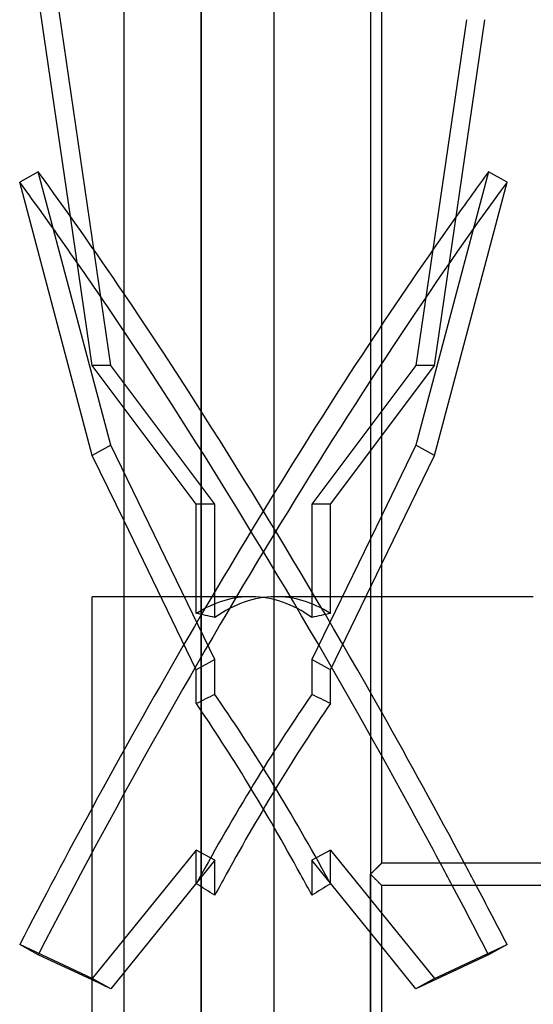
# Model space of a CAD drawing. Header units: millimetres. Extents: x -31 to 76, y -133 to 133.
# Tile 3 of 6: x -31 to 14, y -12 to 76. Entities that reach past the tile are written whole.
import ezdxf

# ---------------------------------------------------------------- set-up
doc = ezdxf.new("R2010")
doc.units = ezdxf.units.MM
doc.layers.add('HIDDEN', color=7, linetype='Continuous')
doc.layers.add('THICK', color=7, linetype='Continuous')

msp = doc.modelspace()

# ---------------------------------------------------------------- linework, layer by layer
at = {"layer": 'HIDDEN'}
for p, q in [((0, 115.05), (0, 0)), ((-15.01, 102.5), (-15.01, 0)), ((-23.027, 45.1), (-29.47, 89.181)), ((-23.027, 38.027), (-29.47, 62.262)), ((-24.673, 45.1), (-26.601, 58.295)), ((-15.448, 32.8), (-24.673, 45.1)), ((-23.027, 45.1), (-24.673, 45.1)), ((-13.802, 32.8), (-23.027, 45.1)), ((1, 41.064), (-5.198, 32.8)), ((-3.552, 32.8), (1, 38.87)), ((-23.027, 38.027), (-24.673, 37.123)), ((-13.802, 19.03), (-23.027, 38.027)), ((-15.448, 23.121), (-15.448, 32.8)), ((-13.802, 32.8), (-15.448, 32.8)), ((-13.802, 22.753), (-13.802, 32.8)), ((-5.198, 32.8), (-5.198, 22.753)), ((-3.552, 32.8), (-5.198, 32.8)), ((-3.552, 23.121), (-3.552, 32.8)), ((1, 31.793), (-5.198, 19.03)), ((-15.448, 18.126), (-21.85, 31.311)), ((-3.552, 18.126), (1, 27.501)), ((-10.597, 24.6), (-21.85, 24.6)), ((1, 24.6), (-8.403, 24.6)), ((-13.802, 19.03), (-15.448, 18.126)), ((-13.802, 15.925), (-13.802, 19.03)), ((-5.198, 19.03), (-5.198, 15.925)), ((-3.552, 18.126), (-5.198, 19.03)), ((-15.448, 15.135), (-15.448, 18.126)), ((-3.552, 15.135), (-3.552, 18.126)), ((-15.448, 2.145), (-24.673, -9.25)), ((-15.448, -0.846), (-15.448, 2.145)), ((-13.802, 1.242), (-15.448, 2.145)), ((-3.552, 2.145), (-5.198, 1.242)), ((-3.552, -0.846), (-3.552, 2.145)), ((-3.552, 2.145), (5.673, -9.25)), ((-13.802, 1.242), (-23.027, -10.154)), ((-13.802, -1.863), (-13.802, 1.242)), ((-5.198, 1.242), (-5.198, -1.863)), ((1, -6.414), (-5.198, 1.242)), ((0.889, 0.89), (0.858, 0.86)), ((0.873, 0.871), (0.905, 0.903)), ((0.905, 0.903), (0.873, 0.871)), ((0.916, 0.918), (0.889, 0.89)), ((0.905, 0.903), (0.932, 0.931)), ((0.932, 0.931), (0.905, 0.903)), ((0.94, 0.942), (0.916, 0.918)), ((0.932, 0.931), (0.956, 0.955)), ((0.956, 0.955), (0.932, 0.931)), ((0.961, 0.962), (0.94, 0.942)), ((0.956, 0.955), (0.975, 0.974)), ((0.975, 0.974), (0.956, 0.955)), ((0.978, 0.978), (0.961, 0.962)), ((0.975, 0.974), (0.989, 0.988)), ((0.989, 0.988), (0.975, 0.974)), ((0.99, 0.99), (0.978, 0.978)), ((0.989, 0.988), (0.997, 0.997)), ((0.997, 0.997), (0.989, 0.988)), ((0.997, 0.998), (0.99, 0.99)), ((1, 1), (0.997, 0.998)), ((0.997, 0.997), (1, 1)), ((1, 1), (0.997, 0.997)), ((1, 1), (1, 1)), ((1, 1), (1, 1)), ((1, 1), (1, 1)), ((1, 1), (1, 1)), ((1, 1), (1, 1)), ((1, 1), (1, 1)), ((1, 1), (1, 1)), ((1, 1), (1, 1)), ((1, 1), (1, 1)), ((1, 1), (1, 1)), ((1, 1), (1, 1)), ((1, 1), (1, 1)), ((-15.01, 0), (-15.01, -102.5)), ((0.061, 0.061), (0, 0)), ((0, 0), (0.054, 0.054)), ((0.054, 0.054), (0, 0)), ((0, 0), (0.061, -0.061)), ((0.054, -0.054), (0, 0)), ((0.054, 0.054), (0.108, 0.108)), ((0.108, 0.108), (0.054, 0.054)), ((0.121, 0.122), (0.061, 0.061)), ((0.108, 0.108), (0.163, 0.162)), ((0.163, 0.162), (0.108, 0.108)), ((0.181, 0.182), (0.121, 0.122)), ((0.163, 0.162), (0.216, 0.215)), ((0.216, 0.215), (0.163, 0.162)), ((0.24, 0.241), (0.181, 0.182)), ((0.216, 0.215), (0.27, 0.269)), ((0.27, 0.269), (0.216, 0.215)), ((0.298, 0.3), (0.24, 0.241)), ((0.27, 0.269), (0.323, 0.322)), ((0.323, 0.322), (0.27, 0.269)), ((0.355, 0.357), (0.298, 0.3)), ((0.323, 0.322), (0.376, 0.374)), ((0.376, 0.374), (0.323, 0.322)), ((0.411, 0.413), (0.355, 0.357)), ((0.376, 0.374), (0.427, 0.426)), ((0.427, 0.426), (0.376, 0.374)), ((0.466, 0.467), (0.411, 0.413)), ((0.427, 0.426), (0.478, 0.477)), ((0.478, 0.477), (0.427, 0.426)), ((0.519, 0.52), (0.466, 0.467)), ((0.478, 0.477), (0.529, 0.527)), ((0.529, 0.527), (0.478, 0.477)), ((0.57, 0.572), (0.519, 0.52)), ((0.529, 0.527), (0.578, 0.576)), ((0.578, 0.576), (0.529, 0.527)), ((0.618, 0.62), (0.57, 0.572)), ((0.578, 0.576), (0.626, 0.624)), ((0.626, 0.624), (0.578, 0.576)), ((0.665, 0.667), (0.618, 0.62)), ((0.626, 0.624), (0.672, 0.67)), ((0.672, 0.67), (0.626, 0.624)), ((0.709, 0.711), (0.665, 0.667)), ((0.672, 0.67), (0.717, 0.715)), ((0.717, 0.715), (0.672, 0.67)), ((0.75, 0.752), (0.709, 0.711)), ((0.717, 0.715), (0.76, 0.757)), ((0.76, 0.757), (0.717, 0.715)), ((0.789, 0.791), (0.75, 0.752)), ((0.76, 0.757), (0.8, 0.798)), ((0.8, 0.798), (0.76, 0.757)), ((0.824, 0.826), (0.789, 0.791)), ((0.8, 0.798), (0.838, 0.836)), ((0.838, 0.836), (0.8, 0.798)), ((0.858, 0.86), (0.824, 0.826)), ((0.838, 0.836), (0.873, 0.871)), ((0.873, 0.871), (0.838, 0.836)), ((0, -115.05), (0, 0)), ((0, 0), (0.054, -0.054)), ((0.054, -0.054), (0.108, -0.108)), ((0.108, -0.108), (0.054, -0.054)), ((0.061, -0.061), (0.121, -0.122)), ((0.108, -0.108), (0.163, -0.162)), ((0.163, -0.162), (0.108, -0.108)), ((0.121, -0.122), (0.181, -0.182)), ((0.163, -0.162), (0.216, -0.215)), ((0.216, -0.215), (0.163, -0.162)), ((0.181, -0.182), (0.24, -0.241)), ((0.216, -0.215), (0.27, -0.269)), ((0.27, -0.269), (0.216, -0.215)), ((0.24, -0.241), (0.298, -0.3)), ((0.27, -0.269), (0.323, -0.322)), ((0.323, -0.322), (0.27, -0.269)), ((0.298, -0.3), (0.355, -0.357)), ((0.323, -0.322), (0.376, -0.374)), ((0.376, -0.374), (0.323, -0.322)), ((0.355, -0.357), (0.411, -0.413)), ((0.376, -0.374), (0.427, -0.426)), ((0.427, -0.426), (0.376, -0.374)), ((0.411, -0.413), (0.466, -0.467)), ((0.427, -0.426), (0.478, -0.477)), ((0.478, -0.477), (0.427, -0.426)), ((0.466, -0.467), (0.519, -0.52)), ((0.478, -0.477), (0.529, -0.527)), ((0.529, -0.527), (0.478, -0.477)), ((0.519, -0.52), (0.57, -0.572)), ((0.529, -0.527), (0.578, -0.576)), ((0.578, -0.576), (0.529, -0.527)), ((0.57, -0.572), (0.618, -0.62)), ((0.578, -0.576), (0.626, -0.624)), ((0.626, -0.624), (0.578, -0.576)), ((0.618, -0.62), (0.665, -0.667)), ((0.626, -0.624), (0.672, -0.67)), ((0.672, -0.67), (0.626, -0.624)), ((0.665, -0.667), (0.709, -0.711)), ((0.672, -0.67), (0.717, -0.715)), ((0.717, -0.715), (0.672, -0.67)), ((0.709, -0.711), (0.75, -0.752)), ((0.717, -0.715), (0.76, -0.757)), ((0.76, -0.757), (0.717, -0.715)), ((0.75, -0.752), (0.789, -0.791)), ((0.76, -0.757), (0.8, -0.798)), ((0.8, -0.798), (0.76, -0.757)), ((0.789, -0.791), (0.824, -0.826)), ((0.8, -0.798), (0.838, -0.836)), ((0.838, -0.836), (0.8, -0.798)), ((0.824, -0.826), (0.858, -0.86)), ((0.838, -0.836), (0.873, -0.871)), ((0.873, -0.871), (0.838, -0.836)), ((0.858, -0.86), (0.889, -0.89)), ((0.873, -0.871), (0.905, -0.903)), ((0.905, -0.903), (0.873, -0.871)), ((0.889, -0.89), (0.916, -0.918)), ((0.905, -0.903), (0.932, -0.931)), ((0.932, -0.931), (0.905, -0.903)), ((0.916, -0.918), (0.94, -0.942)), ((0.932, -0.931), (0.956, -0.955)), ((0.956, -0.955), (0.932, -0.931)), ((0.94, -0.942), (0.961, -0.962)), ((0.956, -0.955), (0.975, -0.974)), ((0.975, -0.974), (0.956, -0.955)), ((0.961, -0.962), (0.978, -0.978)), ((0.975, -0.974), (0.989, -0.988)), ((0.989, -0.988), (0.975, -0.974)), ((0.978, -0.978), (0.99, -0.99)), ((0.989, -0.988), (0.997, -0.997)), ((0.997, -0.997), (0.989, -0.988)), ((0.99, -0.99), (0.997, -0.998)), ((0.997, -0.997), (1, -1)), ((1, -1), (0.997, -0.997)), ((0.997, -0.998), (1, -1)), ((1, -1), (1, -1)), ((1, -1), (1, -1)), ((1, -1), (1, -1)), ((1, -1), (1, -1)), ((1, -1), (1, -1)), ((1, -1), (1, -1)), ((1, -1), (1, -1)), ((1, -1), (1, -1)), ((1, -1), (1, -1)), ((1, -1), (1, -1)), ((1, -1), (1, -1)), ((1, -1), (1, -1)), ((5.673, -9.25), (12.116, -6.241)), ((-24.673, -9.25), (-24.7, -9.237)), ((-23.027, -10.154), (-24.7, -9.372)), ((-23.027, -10.154), (-24.673, -9.25)), ((5.673, -9.25), (4.027, -10.154))]:
    msp.add_line(p, q, dxfattribs=at)
for centre, major_axis, ratio, start_param, end_param in [((-8.677, -0.452), (47.361, 86.253), 0.154508, 0.860168, 1.732833), ((-10.323, 0.452), (-47.361, -86.253), 0.154508, -2.217984, -1.548544), ((-8.677, 0.452), (-47.361, 86.253), 0.154508, -1.494484, -1.025455), ((-10.323, -0.452), (47.361, -86.253), 0.154508, 1.612874, 2.081585), ((-10.597, 0), (0, 24.6), 0.57735, -0.006357, 0.34855), ((-8.403, 0), (0, -24.6), 0.57735, -3.135236, -2.751631), ((-10.597, 0), (0, 24.6), 0.57735, -0.389962, -0.006357), ((-8.403, 0), (0, -24.6), 0.57735, 2.793043, 3.147949), ((-30, 0), (-42.608, 0), 0.57735, -1.960758, -1.919346), ((11, 0), (-42.608, 0), 0.57735, -1.222247, -1.180835), ((-30, 0), (-42.484, -23.909), 0.136294, -2.037311, -1.995899), ((-10.597, 0), (13.804, 24.528), 0.136294, 0.943229, 1.64735), ((-8.403, 0), (13.804, -24.528), 0.136294, 1.494243, 2.198364), ((11, 0), (-42.484, 23.909), 0.136294, -1.145693, -1.104282), ((-10.597, 0), (13.804, -24.528), 0.136294, 1.494243, 2.156952), ((-8.403, 0), (13.804, 24.528), 0.136294, 0.984641, 1.64735), ((-10.323, -0.452), (47.361, -86.253), 0.154508, 1.479826, 1.502931), ((-8.677, 0.452), (-47.361, 86.253), 0.154508, -1.672205, -1.6491), ((-8.403, 0), (13.804, 24.528), 0.136294, 1.64735, 1.723152), ((-10.597, 0), (13.804, -24.528), 0.136294, 1.418441, 1.494243), ((-8.403, 0), (13.804, -24.528), 0.136294, 1.459853, 1.494243), ((-10.597, 0), (13.804, 24.528), 0.136294, 1.64735, 1.68174), ((-30, 0), (-42.484, 23.909), 0.136294, -1.884205, -1.842793), ((11, 0), (-42.484, -23.909), 0.136294, -1.2988, -1.257388)]:
    msp.add_ellipse(centre, major_axis=major_axis, ratio=ratio, start_param=start_param, end_param=end_param, dxfattribs=at)
at = {"layer": 'THICK'}
for p, q in [((-8.55, -133), (-8.55, 133)), ((0, 133), (0, -133)), ((1, 1), (1, 116.046)), ((-21.85, -102.5), (-21.85, 102.5)), ((-15.01, 0), (-15.01, 102.5)), ((-26.601, 58.295), (-31.116, 89.181)), ((8.507, 75.749), (4.027, 45.1)), ((5.673, 45.1), (10.152, 75.749)), ((-29.47, 62.262), (-31.116, 61.358)), ((10.47, 62.262), (4.027, 38.027)), ((12.116, 61.358), (10.47, 62.262)), ((-24.673, 37.123), (-31.116, 61.358)), ((5.673, 37.123), (12.116, 61.358)), ((4.027, 45.1), (1, 41.064)), ((1, 38.87), (5.673, 45.1)), ((5.673, 45.1), (4.027, 45.1)), ((4.027, 38.027), (1, 31.793)), ((5.673, 37.123), (4.027, 38.027)), ((-21.85, 31.311), (-24.673, 37.123)), ((1, 27.501), (5.673, 37.123)), ((-24.7, 0), (-24.7, 24.6)), ((-21.85, 24.6), (-24.7, 24.6)), ((14.44, 24.6), (1, 24.6)), ((0.858, 0.86), (0.889, 0.89)), ((0.889, 0.89), (0.916, 0.918)), ((0.916, 0.918), (0.94, 0.942)), ((0.94, 0.942), (0.961, 0.962)), ((0.961, 0.962), (0.978, 0.978)), ((0.978, 0.978), (0.99, 0.99)), ((0.99, 0.99), (0.997, 0.998)), ((0.997, 0.998), (1, 1)), ((1, 1), (16.908, 1)), ((0, 0), (0.061, 0.061)), ((0.061, 0.061), (0.121, 0.122)), ((0.121, 0.122), (0.181, 0.182)), ((0.181, 0.182), (0.24, 0.241)), ((0.24, 0.241), (0.298, 0.3)), ((0.298, 0.3), (0.355, 0.357)), ((0.355, 0.357), (0.411, 0.413)), ((0.411, 0.413), (0.466, 0.467)), ((0.466, 0.467), (0.519, 0.52)), ((0.519, 0.52), (0.57, 0.572)), ((0.57, 0.572), (0.618, 0.62)), ((0.618, 0.62), (0.665, 0.667)), ((0.665, 0.667), (0.709, 0.711)), ((0.709, 0.711), (0.75, 0.752)), ((0.75, 0.752), (0.789, 0.791)), ((0.789, 0.791), (0.824, 0.826)), ((0.824, 0.826), (0.858, 0.86)), ((-24.7, -22.28), (-24.7, 0)), ((-15.01, -102.5), (-15.01, 0)), ((0.061, -0.061), (0, 0)), ((0.121, -0.122), (0.061, -0.061)), ((0.181, -0.182), (0.121, -0.122)), ((0.24, -0.241), (0.181, -0.182)), ((0.298, -0.3), (0.24, -0.241)), ((0.355, -0.357), (0.298, -0.3)), ((0.411, -0.413), (0.355, -0.357)), ((0.466, -0.467), (0.411, -0.413)), ((0.519, -0.52), (0.466, -0.467)), ((0.57, -0.572), (0.519, -0.52)), ((0.618, -0.62), (0.57, -0.572)), ((0.665, -0.667), (0.618, -0.62)), ((0.709, -0.711), (0.665, -0.667)), ((0.75, -0.752), (0.709, -0.711)), ((0.789, -0.791), (0.75, -0.752)), ((0.824, -0.826), (0.789, -0.791)), ((0.858, -0.86), (0.824, -0.826)), ((0.889, -0.89), (0.858, -0.86)), ((0.916, -0.918), (0.889, -0.89)), ((0.94, -0.942), (0.916, -0.918)), ((0.961, -0.962), (0.94, -0.942)), ((0.978, -0.978), (0.961, -0.962)), ((0.99, -0.99), (0.978, -0.978)), ((0.997, -0.998), (0.99, -0.99)), ((1, -1), (0.997, -0.998)), ((16.908, -1), (1, -1)), ((1, -116.046), (1, -1)), ((-24.7, -9.237), (-31.116, -6.241)), ((-29.47, -7.145), (-31.116, -6.241)), ((4.027, -10.154), (1, -6.414)), ((12.116, -6.241), (10.47, -7.145)), ((-24.7, -9.372), (-29.47, -7.145)), ((10.47, -7.145), (4.027, -10.154))]:
    msp.add_line(p, q, dxfattribs=at)
for centre, major_axis, start_param, end_param in [((-8.677, 0.452), (-47.361, 86.253), -1.025455, -0.860168), ((-10.323, 0.452), (-47.361, -86.253), -2.281425, -2.217984), ((-10.323, -0.452), (47.361, -86.253), 2.081585, 2.281425), ((-8.677, 0.452), (-47.361, 86.253), -1.6491, -1.494484), ((-10.323, -0.452), (47.361, -86.253), 1.502931, 1.612874), ((-10.323, 0.452), (-47.361, -86.253), -1.548544, -1.40876), ((-10.323, -0.452), (47.361, -86.253), 1.40876, 1.479826), ((-8.677, 0.452), (-47.361, 86.253), -1.732833, -1.672205)]:
    msp.add_ellipse(centre, major_axis=major_axis, ratio=0.154508, start_param=start_param, end_param=end_param, dxfattribs=at)

doc.saveas('drawing.dxf')
